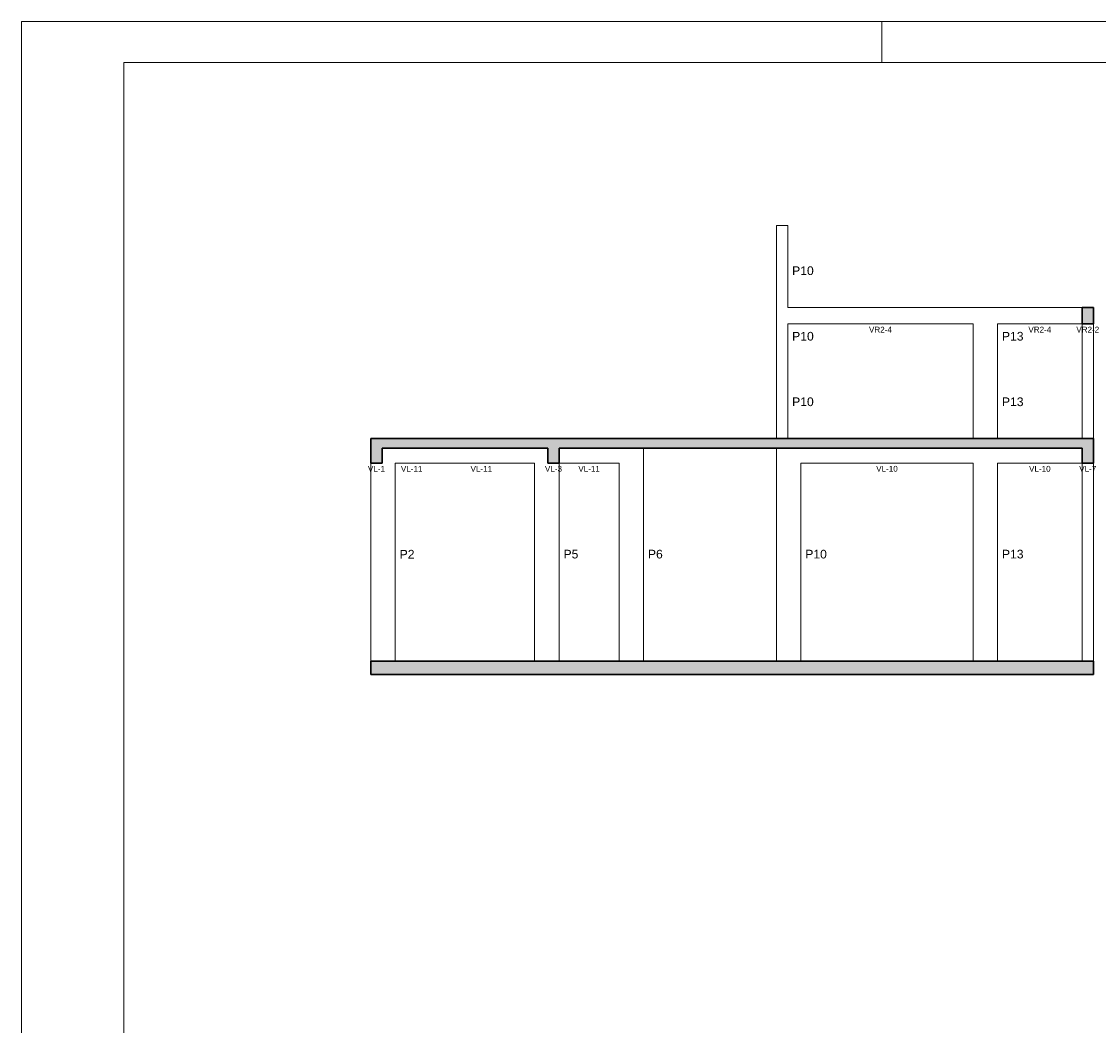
# Model space of a CAD drawing. Header units: millimetres. Extents: x 337 to 526, y -381 to -65.
# Tile 63 of 104: x 337 to 364, y -154 to -129. Entities that reach past the tile are written whole.
import ezdxf

# ---------------------------------------------------------------- set-up
doc = ezdxf.new("R2010")
doc.units = ezdxf.units.MM
doc.header["$MEASUREMENT"] = 0
for name, color, linetype, lineweight in [('FO-Elementos cortados', 152, 'Continuous', 30), ('FO-Elementos em vista', 7, 'Continuous', 5), ('FO-Hachuras', 1, 'Continuous', 20), ('FO-Textos das vigas', 7, 'Continuous', 5), ('FO-Textos dos pilares', 7, 'Continuous', 5), ('PRANCHA 01', 7, 'Continuous', 20)]:
    doc.layers.add(name, color=color, linetype=linetype, lineweight=lineweight)
doc.styles.add('Arial', font='arial.ttf')

msp = doc.modelspace()

# ---------------------------------------------------------------- hatches: boundary and pattern name
at = {"layer": 'FO-Hachuras', "linetype": 'Continuous'}
for points in [[(363.3137, -136.8252), (363.5937, -136.8252), (363.5937, -136.4252), (363.3137, -136.4252), (363.3137, -136.8252)], [(345.9537, -140.2252), (346.2337, -140.2252), (346.2337, -139.6252), (345.9537, -139.6252), (345.9537, -140.2252)], [(346.0937, -139.8652), (350.4135, -139.8652), (350.4135, -139.6252), (346.0937, -139.6252), (346.0937, -139.8652)], [(350.2735, -140.2252), (350.5535, -140.2252), (350.5535, -139.6252), (350.2735, -139.6252), (350.2735, -140.2252)], [(350.4135, -139.8652), (363.4537, -139.8652), (363.4537, -139.6252), (350.4135, -139.6252), (350.4135, -139.8652)], [(363.3137, -140.2252), (363.5937, -140.2252), (363.5937, -139.6252), (363.3137, -139.6252), (363.3137, -140.2252)], [(345.9537, -145.3852), (363.5937, -145.3852), (363.5937, -145.0652), (345.9537, -145.0652), (345.9537, -145.3852)]]:
    msp.add_hatch(color=256, dxfattribs=at).paths.add_polyline_path(points)

# ---------------------------------------------------------------- linework, layer by layer
at = {"layer": 'FO-Elementos cortados'}
for p, q in [((363.5937, -136.4252), (363.3137, -136.4252)), ((363.3137, -136.4252), (363.3137, -136.8252)), ((363.5937, -136.8252), (363.5937, -136.4252)), ((363.3137, -136.8252), (363.5937, -136.8252)), ((345.9537, -139.6252), (345.9537, -140.2252)), ((346.0937, -139.6252), (345.9537, -139.6252)), ((346.2337, -139.6252), (346.0937, -139.6252)), ((346.5537, -139.6252), (346.2337, -139.6252)), ((347.2135, -139.6252), (346.5537, -139.6252)), ((347.3535, -139.6252), (347.2135, -139.6252)), ((347.4935, -139.6252), (347.3535, -139.6252)), ((349.9535, -139.6252), (347.4935, -139.6252)), ((350.2735, -139.6252), (349.9535, -139.6252)), ((350.4135, -139.6252), (350.2735, -139.6252)), ((350.5535, -139.6252), (350.4135, -139.6252)), ((352.0135, -139.6252), (350.5535, -139.6252)), ((352.3335, -139.6252), (352.0135, -139.6252)), ((352.6135, -139.6252), (352.3335, -139.6252)), ((355.8535, -139.6252), (352.6135, -139.6252)), ((356.1335, -139.6252), (355.8535, -139.6252)), ((356.4535, -139.6252), (356.1335, -139.6252)), ((360.6537, -139.6252), (356.4535, -139.6252)), ((360.9737, -139.6252), (360.6537, -139.6252)), ((361.2537, -139.6252), (360.9737, -139.6252)), ((363.3137, -139.6252), (361.2537, -139.6252)), ((363.4537, -139.6252), (363.3137, -139.6252)), ((363.5937, -139.6252), (363.4537, -139.6252)), ((363.5937, -140.2252), (363.5937, -139.6252)), ((346.2337, -140.2252), (346.2337, -139.8652)), ((346.2337, -139.8652), (346.5537, -139.8652)), ((346.5537, -139.8652), (347.2135, -139.8652)), ((347.2135, -139.8652), (347.3535, -139.8652)), ((347.3535, -139.8652), (347.4935, -139.8652)), ((347.4935, -139.8652), (349.9535, -139.8652)), ((349.9535, -139.8652), (350.2735, -139.8652)), ((350.2735, -139.8652), (350.2735, -140.2252)), ((350.5535, -140.2252), (350.5535, -139.8652)), ((350.5535, -139.8652), (352.0135, -139.8652)), ((352.0135, -139.8652), (352.3335, -139.8652)), ((352.3335, -139.8652), (352.6135, -139.8652)), ((352.6135, -139.8652), (355.8535, -139.8652)), ((355.8535, -139.8652), (356.1335, -139.8652)), ((356.1335, -139.8652), (356.4535, -139.8652)), ((356.4535, -139.8652), (360.6537, -139.8652)), ((360.6537, -139.8652), (360.9737, -139.8652)), ((360.9737, -139.8652), (361.2537, -139.8652)), ((361.2537, -139.8652), (363.3137, -139.8652)), ((363.3137, -139.8652), (363.3137, -140.2252)), ((345.9537, -140.2252), (346.2337, -140.2252)), ((350.2735, -140.2252), (350.5535, -140.2252)), ((363.3137, -140.2252), (363.5937, -140.2252)), ((345.9537, -145.0652), (345.9537, -145.3852)), ((346.5537, -145.0652), (345.9537, -145.0652)), ((349.9535, -145.0652), (346.5537, -145.0652)), ((350.5535, -145.0652), (349.9535, -145.0652)), ((352.0135, -145.0652), (350.5535, -145.0652)), ((352.6135, -145.0652), (352.0135, -145.0652)), ((355.8535, -145.0652), (352.6135, -145.0652)), ((356.4535, -145.0652), (355.8535, -145.0652)), ((360.6537, -145.0652), (356.4535, -145.0652)), ((361.2537, -145.0652), (360.6537, -145.0652)), ((363.3137, -145.0652), (361.2537, -145.0652)), ((363.5937, -145.0652), (363.3137, -145.0652)), ((363.5937, -145.3852), (363.5937, -145.0652)), ((345.9537, -145.3852), (363.5937, -145.3852))]:
    msp.add_line(p, q, dxfattribs=at)
at = {"layer": 'FO-Elementos em vista'}
for p, q in [((356.1335, -134.4252), (355.8535, -134.4252)), ((355.8535, -134.4252), (355.8535, -134.8252)), ((356.1335, -134.8252), (356.1335, -134.4252)), ((355.8535, -134.8252), (355.8535, -136.4252)), ((356.1335, -136.4252), (356.1335, -134.8252)), ((355.8535, -136.4252), (355.8535, -137.6252)), ((360.6537, -136.4252), (356.1335, -136.4252)), ((361.2537, -136.4252), (360.6537, -136.4252)), ((363.3137, -136.4252), (361.2537, -136.4252)), ((356.1335, -136.8252), (360.6537, -136.8252)), ((356.1335, -137.6252), (356.1335, -136.8252)), ((360.6537, -136.8252), (360.6537, -137.6252)), ((361.2537, -136.8252), (363.3137, -136.8252)), ((361.2537, -137.6252), (361.2537, -136.8252)), ((363.3137, -136.8252), (363.3137, -137.6252)), ((363.5937, -137.6252), (363.5937, -136.8252)), ((355.8535, -137.6252), (355.8535, -139.6252)), ((356.1335, -139.6252), (356.1335, -137.6252)), ((360.6537, -137.6252), (360.6537, -139.6252)), ((361.2537, -138.0252), (361.2537, -137.6252)), ((363.3137, -137.6252), (363.3137, -139.6252)), ((363.5937, -139.6252), (363.5937, -137.6252)), ((361.2537, -139.6252), (361.2537, -138.0252)), ((352.6135, -140.2252), (352.6135, -139.8652)), ((355.8535, -139.8652), (355.8535, -140.2252)), ((345.9537, -140.2252), (345.9537, -145.0652)), ((346.5537, -140.2252), (347.2135, -140.2252)), ((346.5537, -145.0652), (346.5537, -140.2252)), ((347.2135, -140.2252), (347.3535, -140.2252)), ((347.3535, -140.2252), (347.4935, -140.2252)), ((347.4935, -140.2252), (349.9535, -140.2252)), ((349.9535, -140.2252), (349.9535, -145.0652)), ((350.5535, -140.2252), (352.0135, -140.2252)), ((350.5535, -145.0652), (350.5535, -140.2252)), ((352.0135, -140.2252), (352.0135, -145.0652)), ((352.6135, -145.0652), (352.6135, -140.2252)), ((355.8535, -140.2252), (355.8535, -145.0652)), ((356.4535, -140.2252), (360.6537, -140.2252)), ((356.4535, -145.0652), (356.4535, -140.2252)), ((360.6537, -140.2252), (360.6537, -145.0652)), ((361.2537, -140.2252), (363.3137, -140.2252)), ((361.2537, -145.0652), (361.2537, -140.2252)), ((363.3137, -140.2252), (363.3137, -145.0652)), ((363.5937, -145.0652), (363.5937, -140.2252))]:
    msp.add_line(p, q, dxfattribs=at)
at = {"layer": 'PRANCHA 01'}
for points in [[(337.4312, -188.8442), (421.5312, -188.8442), (421.5312, -129.4442), (337.4312, -129.4442), (337.4312, -188.8442)], [(358.4312, -130.4442), (358.4312, -129.4442)]]:
    msp.add_lwpolyline(points, dxfattribs=at)
msp.add_lwpolyline([(339.9312, -187.8442), (420.5312, -187.8442), (420.5312, -130.4442), (339.9312, -130.4442)], close=True, dxfattribs=at)

# ---------------------------------------------------------------- texts
at = {"layer": 'FO-Textos das vigas', "char_height": 0.1412, "attachment_point": 8, "line_spacing_factor": 0.798, "style": 'Arial'}
for s, insert, width in [('VR2-4', (358.3936, -137.037), 1.280363), ('VR2-4', (362.2837, -137.037), 1.280363), ('VR2-2', (363.4537, -137.037), 1.280363), ('VL-1', (346.0937, -140.437), 0.954151), ('VL-11', (346.9536, -140.437), 1.205371), ('VL-11', (348.6535, -140.437), 1.205371), ('VL-3', (350.4135, -140.437), 0.954151), ('VL-11', (351.2835, -140.437), 1.205371), ('VL-10', (358.5536, -140.437), 1.205371), ('VL-10', (362.2837, -140.437), 1.205371), ('VL-7', (363.4537, -140.437), 0.954151)]:
    msp.add_mtext(s, dxfattribs=dict(at, insert=insert, width=width))
at = {"layer": 'FO-Textos dos pilares', "char_height": 0.2118, "attachment_point": 7, "line_spacing_factor": 0.798, "style": 'Arial'}
for s, insert, width in [('P10', (356.2394, -135.637), 1.071637), ('P10', (356.2394, -137.237), 1.071637), ('P13', (361.3596, -137.237), 1.071637), ('P10', (356.2394, -138.837), 1.071637), ('P13', (361.3596, -138.837), 1.071637), ('P2', (346.6596, -142.557), 0.736677), ('P5', (350.6594, -142.557), 0.736677), ('P6', (352.7194, -142.557), 0.736677), ('P10', (356.5594, -142.557), 1.071637), ('P13', (361.3596, -142.557), 1.071637)]:
    msp.add_mtext(s, dxfattribs=dict(at, insert=insert, width=width))

doc.saveas('drawing.dxf')
